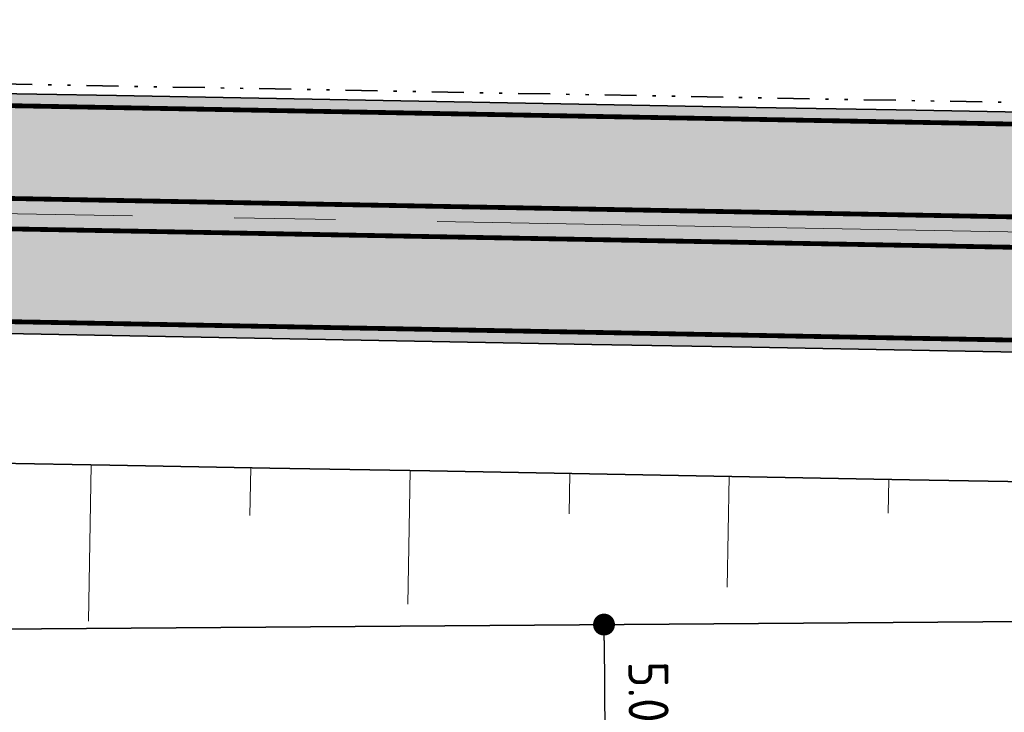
# Model space of a CAD drawing. Extents: x 100296 to 107772, y 404875 to 408930.
# Tile 28 of 98: x 101265 to 101296, y 407459 to 407481. Entities that reach past the tile are written whole.
import ezdxf

# ---------------------------------------------------------------- set-up
doc = ezdxf.new("R2010")
doc.units = 0
for name, pattern in [('CENTER2', [28.575000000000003, 19.05, -3.175, 3.175, -3.175]), ('DIVIDE', [1.25, 0.5, -0.25, 0, -0.25, 0, -0.25]), ('VW-3-3_STREEP', [6, 3, -3])]:
    doc.linetypes.add(name, pattern=pattern)
for name, color, linetype, lineweight in [('b-we-gw-taludarcering_kort-g', 2, 'Continuous', 18), ('b-we-gw-taludarcering_lang-g', 2, 'Continuous', 18), ('n-we-am_as_weg_hoofdrijbaan_rechtstand-g', 1, 'CENTER2', 18), ('n-we-gw-grondwerk-g', 2, 'Continuous', 35), ('n-we-vh-verharding_kantverharding-g', 3, 'Continuous', 35), ('n-we-vw-markering_langs_streep_33_015-g', 7, 'VW-3-3_STREEP', 35), ('n-we-vw-markering_langs_streep_doorgetrokken_015-g', 7, 'Continuous', 35), ('wh-nw-goot', 4, 'DIVIDE', 35)]:
    doc.layers.add(name, color=color, linetype=linetype, lineweight=lineweight)
for name, color, linetype in [('TDNA----_main_road_asphalt', 251, 'Continuous'), ('TDNL----_bossages', 71, 'Continuous'), ('TDNM----_maatvoering', 7, 'Continuous')]:
    doc.layers.add(name, color=color, linetype=linetype)
doc.styles.add('ENV-P', font='ISOCP.SHX')
doc.dimstyles.new('ENVIRO1', dxfattribs={"dimtxt": 2.5, "dimasz": 1, "dimexe": 2.5, "dimexo": 2.5, "dimgap": 1.5, "dimtad": 1, "dimzin": 0, "dimdsep": 46, "dimtxsty": 'ENV-P', "dimblk": 'DIMENVIRO', "dimblk1": 'DOTENVIRO', "dimblk2": 'DOTENVIRO', "dimsah": 1, "dimcen": -3, "dimdle": 1.25, "dimse1": 1, "dimse2": 1, "dimclrd": 1, "dimclre": 1, "dimclrt": 2, "dimaunit": 1, "dimadec": 0, "dimazin": 0, "dimtfac": 0.9, "dimtix": 1, "dimtmove": 2, "dimatfit": 3, "dimldrblk": 'DOTENVIRO', "dimfxl": 1, "dimtolj": 1, "dimtzin": 0, "dimarcsym": 0})

# ---------------------------------------------------------------- blocks, each defined once
blk = doc.blocks.new('DOTENVIRO')
at = {"color": 0}
for p, q in [((5.684341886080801e-14, -1.404000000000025), (5.684341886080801e-14, 1.404000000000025)), ((-1, 0), (5.684341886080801e-14, 0))]:
    blk.add_line(p, q, dxfattribs=at)
blk.add_lwpolyline([(-0.3419999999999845, 0, 0.6839999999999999, 0.6839999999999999, 1), (0.3419999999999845, 0, 0.6839999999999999, 0.6839999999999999, 1)], format="xyseb", close=True, dxfattribs=at)
blk = doc.blocks.new('*D2884')
at = {"layer": 'TDNM----_maatvoering', "color": 1, "lineweight": -2, "transparency": 16777216}
blk.add_line((101283.6550233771, 407461.728386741), (101283.6843884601, 407457.7284945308), dxfattribs=at)
at = {"layer": 'TDNM----_maatvoering', "color": 1, "lineweight": -2, "transparency": 16777216, "xscale": 0.5, "yscale": 0.5, "zscale": 0.5}
for p, rotation in [((101283.6513527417, 407462.2283732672), 90.42062760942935), ((101283.6880590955, 407457.2285080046), 270.4206276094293)]:
    blk.add_blockref('DOTENVIRO', p, dxfattribs=dict(at, rotation=rotation))
at = {"layer": 'TDNM----_maatvoering', "color": 2, "transparency": 16777216, "insert": (101285.0446688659, 407459.7385348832), "char_height": 1.25, "attachment_point": 5, "rotation": 270.42062760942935, "style": 'ENV-P'}
blk.add_mtext('\\A1;5.00', dxfattribs=at)
blk = doc.blocks.new('DIMENVIRO')
at = {"color": 0}
for q in [(0, 0.5191081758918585), (0, -0.5191081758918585)]:
    blk.add_line((0, 0), q, dxfattribs=at)
at = {"color": 0, "linetype": 'ByBlock'}
blk.add_solid([(-1.00000000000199, -0.1666666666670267), (-1.00000000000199, 0.1666666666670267), (0, 0)], dxfattribs=at)

msp = doc.modelspace()

# ---------------------------------------------------------------- hatches: boundary and pattern name
at = {"layer": 'TDNA----_main_road_asphalt'}
h = msp.add_hatch(color=256, dxfattribs=at)
h.paths.add_polyline_path([(101665.0239733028, 407450.9712097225), (101662.8551230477, 407443.8025301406), (101675.5487885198, 407439.6449357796), (101688.2228241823, 407435.1137214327), (101692.8639683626, 407433.3570251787), (101697.4873138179, 407431.5540060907), (101702.0923982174, 407429.7048444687), (101706.6787610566, 407427.8097252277), (101711.245943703, 407425.8688378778), (101715.7934894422, 407423.8823765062), (101720.3209435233, 407421.8505397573), (101724.8278532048, 407419.7735308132), (101729.3137677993, 407417.6515573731), (101734.5813358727, 407415.0950673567), (101739.3414580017, 407421.0933729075), (101737.0865964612, 407422.2157133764), (101732.554652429, 407424.4151856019), (101728.0009406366, 407426.5692291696), (101723.4259164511, 407428.677628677), (101718.8300373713, 407430.7401732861), (101714.2137629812, 407432.7566567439), (101709.5775549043, 407434.7268774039), (101704.9218767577, 407436.6506382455), (101700.2471941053, 407438.5277468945), (101695.5539744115, 407440.3580156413), (101690.8426869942, 407442.1412614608), (101677.9850272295, 407446.7046687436)])
h.paths.add_polyline_path([(101653.4886070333, 407446.6291926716), (101655.6415416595, 407453.8014113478), (101643.7021484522, 407457.1196802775), (101631.6885129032, 407460.1609180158), (101618.3295071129, 407463.1372730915), (101613.3942921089, 407464.1471481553), (101608.4492252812, 407465.1076213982), (101603.4948011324, 407466.0185967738), (101598.5315151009, 407466.8799831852), (101593.559863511, 407467.6916944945), (101588.5803435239, 407468.4536495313), (101583.5934530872, 407469.1657721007), (101578.5996908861, 407469.8279909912), (101573.5995562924, 407470.4402399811), (101568.5935493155, 407471.0024578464), (101563.5821705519, 407471.5145883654), (101558.5659211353, 407471.9765803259), (101553.5453026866, 407472.3883875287), (101548.5222598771, 407472.7504547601), (101543.4993268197, 407473.0661190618), (101538.4771747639, 407473.3397568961), (101533.4563576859, 407473.5757465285), (101528.4373314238, 407473.7784649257), (101523.4204651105, 407473.9522859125), (101518.4060525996, 407474.1015787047), (101513.3943238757, 407474.2307067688), (101508.3854564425, 407474.3440269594), (101503.3795866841, 407474.445888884), (101498.3768211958, 407474.5406344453), (101493.3770243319, 407474.6325648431), (101226.8835860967, 407479.5229617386), (101226.1148840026, 407472.0358053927), (101493.2394156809, 407467.1338273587), (101498.2379288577, 407467.0419206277), (101503.2333700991, 407466.9473143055), (101508.2254292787, 407466.8457344), (101513.2140005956, 407466.7328748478), (101518.1989490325, 407466.6044387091), (101523.180099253, 407466.4561386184), (101528.1572245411, 407466.2836974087), (101533.1300357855, 407466.082848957), (101538.0981705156, 407465.849339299), (101543.0611819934, 407465.5789280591), (101548.0185283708, 407465.2673902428), (101552.9695696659, 407464.9105180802), (101557.9154394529, 407464.5048420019), (101562.8570052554, 407464.0497283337), (101567.7937729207, 407463.5452225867), (101572.7252487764, 407462.9913752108), (101577.6509396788, 407462.3882415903), (101582.5703530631, 407461.7358820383), (101587.482996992, 407461.03436179), (101592.3883802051, 407460.2837509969), (101597.2860121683, 407459.4841247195), (101602.1754031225, 407458.6355629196), (101607.0560641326, 407457.7381504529), (101611.9275071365, 407456.7919770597), (101616.7892449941, 407455.7971373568), (101635.7918691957, 407451.4246268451)])
at = {"layer": 'TDNL----_bossages'}
h = msp.add_hatch(dxfattribs=at)
h.set_pattern_fill('ENV-A30', color=256)
h.set_pattern_definition([(45, (0, 0), (-0.6222539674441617, 0.6222539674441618), []), (45, (0, 3.1112698), (-3.111269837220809, 3.11126983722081), [1, -0.6]), (17, (0, 0), (0.5157491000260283, 1.596552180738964), [0, -1.632, -0.924, 0, -1.344]), (48, (0, 0), (-0.3683115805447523, 1.623436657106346), [0, -1.616, 0, -1.648, 0, -1.328]), (71, (0, 0), (-0.9582315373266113, 1.345261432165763), [0, -1.6, 0, -0.9599999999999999, -1.316])])
edge = h.paths.add_edge_path()
edge.add_line((101631.6280828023, 407469.6562539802), (101632.2316357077, 407471.5508864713))
edge.add_arc((101626.5147049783, 407473.3720682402), 6.000000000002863, 342.3302352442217, 446.359084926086)
edge.add_line((101626.8957241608, 407479.3599580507), (101611.3307915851, 407480.350380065))
edge.add_line((101611.3307915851, 407480.350380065), (101606.1368240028, 407480.8027214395))
edge.add_line((101606.1368240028, 407480.8027214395), (101600.9533239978, 407481.2608050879))
edge.add_line((101600.9533239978, 407481.2608050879), (101595.7757660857, 407481.7040847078))
edge.add_line((101595.7757660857, 407481.7040847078), (101590.6009274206, 407482.1150527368))
edge.add_line((101590.6009274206, 407482.1150527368), (101585.4287345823, 407482.4938333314))
edge.add_line((101585.4287345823, 407482.4938333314), (101580.2573226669, 407482.826514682))
edge.add_line((101580.2573226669, 407482.826514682), (101575.0897411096, 407483.1362137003))
edge.add_line((101575.0897411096, 407483.1362137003), (101569.9179742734, 407483.3515950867))
edge.add_line((101569.9179742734, 407483.3515950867), (101564.7498998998, 407483.5352080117))
edge.add_line((101564.7498998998, 407483.5352080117), (101559.5854320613, 407483.6871620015))
edge.add_line((101559.5854320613, 407483.6871620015), (101554.4262195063, 407483.8301159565))
edge.add_line((101554.4262195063, 407483.8301159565), (101549.281265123, 407484.0256781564))
edge.add_line((101549.281265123, 407484.0256781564), (101544.1495712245, 407484.1777510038))
edge.add_line((101544.1495712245, 407484.1777510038), (101539.0303440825, 407484.2722708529))
edge.add_line((101539.0303440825, 407484.2722708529), (101533.924618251, 407484.3277936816))
edge.add_line((101533.924618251, 407484.3277936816), (101528.8323906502, 407484.348990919))
edge.add_line((101528.8323906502, 407484.348990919), (101523.7535642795, 407484.3404517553))
edge.add_line((101523.7535642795, 407484.3404517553), (101518.6876466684, 407484.2952715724))
edge.add_line((101518.6876466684, 407484.2952715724), (101513.633820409, 407484.1889588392))
edge.add_line((101513.633820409, 407484.1889588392), (101508.5929532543, 407484.0665742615))
edge.add_line((101508.5929532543, 407484.0665742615), (101503.5645451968, 407483.9313048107))
edge.add_line((101503.5645451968, 407483.9313048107), (101498.5480510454, 407483.7852310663))
edge.add_line((101498.5480510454, 407483.7852310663), (101493.5422507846, 407483.6362854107))
edge.add_line((101493.5422507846, 407483.6362854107), (101483.5370751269, 407483.4459927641))
edge.add_line((101483.5370751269, 407483.4459927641), (101473.5325847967, 407483.2930489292))
edge.add_line((101473.5325847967, 407483.2930489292), (101463.5274899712, 407483.1071614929))
edge.add_line((101463.5274899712, 407483.1071614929), (101453.5209094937, 407482.8403168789))
edge.add_line((101453.5209094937, 407482.8403168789), (101443.5136103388, 407482.5343095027))
edge.add_line((101443.5136103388, 407482.5343095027), (101433.5081777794, 407482.3300183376))
edge.add_line((101433.5081777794, 407482.3300183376), (101413.5019921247, 407482.1764359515))
edge.add_line((101413.5019921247, 407482.1764359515), (101395.5313596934, 407481.8922171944))
edge.add_arc((101395.539266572, 407481.3922797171), 0.4999999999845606, 90.90609930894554, 168.9826031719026)
edge.add_line((101395.0484819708, 407481.487833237), (101398.5100475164, 407481.424310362))
edge.add_line((101398.5100475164, 407481.424310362), (101460.0296005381, 407480.0069863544))
edge.add_line((101460.0296005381, 407480.0069863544), (101522.1195406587, 407478.6150672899))
edge.add_line((101522.1195406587, 407478.6150672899), (101552.1308784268, 407477.2825962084))
edge.add_line((101552.1308784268, 407477.2825962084), (101578.5199892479, 407474.6257253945))
edge.add_line((101578.5199892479, 407474.6257253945), (101603.0848261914, 407470.8503984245))
edge.add_line((101603.0848261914, 407470.8503984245), (101630.2783762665, 407465.4211428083))
edge.add_line((101630.2783762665, 407465.4211428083), (101631.6280828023, 407469.6562539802))
edge = h.paths.add_edge_path()
edge.add_line((101383.0045273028, 407491.1952842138), (101413.3904114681, 407491.6758593))
edge.add_line((101413.3904114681, 407491.6758593), (101433.3747434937, 407491.8292739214))
edge.add_line((101433.3747434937, 407491.8292739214), (101443.2714590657, 407492.0313453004))
edge.add_line((101443.2714590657, 407492.0313453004), (101453.2491059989, 407492.3364459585))
edge.add_line((101453.2491059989, 407492.3364459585), (101463.3126272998, 407492.6048090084))
edge.add_line((101463.3126272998, 407492.6048090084), (101473.3717408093, 407492.7917000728))
edge.add_line((101473.3717408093, 407492.7917000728), (101483.3741414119, 407492.944611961))
edge.add_line((101483.3741414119, 407492.944611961), (101493.3106463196, 407493.1335985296))
edge.add_line((101493.3106463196, 407493.1335985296), (101498.2655072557, 407493.2810285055))
edge.add_line((101498.2655072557, 407493.2810285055), (101503.2985553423, 407493.4275861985))
edge.add_line((101503.2985553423, 407493.4275861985), (101508.3499302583, 407493.5634734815))
edge.add_line((101508.3499302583, 407493.5634734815), (101513.418631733, 407493.6865338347))
edge.add_line((101513.418631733, 407493.6865338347), (101518.5453811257, 407493.7943805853))
edge.add_line((101518.5453811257, 407493.7943805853), (101523.7032163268, 407493.8403805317))
edge.add_line((101523.7032163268, 407493.8403805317), (101528.8441769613, 407493.849024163))
edge.add_line((101528.8441769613, 407493.849024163), (101533.9960429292, 407493.8275786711))
edge.add_line((101533.9960429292, 407493.8275786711), (101539.1696850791, 407493.7713172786))
edge.add_line((101539.1696850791, 407493.7713172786), (101544.3779658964, 407493.6751531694))
edge.add_line((101544.3779658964, 407493.6751531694), (101549.6023902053, 407493.5203323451))
edge.add_line((101549.6023902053, 407493.5203323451), (101554.7382120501, 407493.325117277))
edge.add_line((101554.7382120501, 407493.325117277), (101559.8566957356, 407493.1832918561))
edge.add_line((101559.8566957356, 407493.1832918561), (101565.058254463, 407493.0302465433))
edge.add_line((101565.058254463, 407493.0302465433), (101570.2842760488, 407492.844574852))
edge.add_line((101570.2842760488, 407492.844574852), (101575.5715895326, 407492.6243814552))
edge.add_line((101575.5715895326, 407492.6243814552), (101580.8464297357, 407492.3082543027))
edge.add_line((101580.8464297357, 407492.3082543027), (101586.0806212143, 407491.9715342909))
edge.add_line((101586.0806212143, 407491.9715342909), (101591.3239116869, 407491.587546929))
edge.add_line((101591.3239116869, 407491.587546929), (101596.5570099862, 407491.1719521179))
edge.add_line((101596.5570099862, 407491.1719521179), (101601.7766613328, 407490.7250686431))
edge.add_line((101601.7766613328, 407490.7250686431), (101606.9670849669, 407490.2663731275))
edge.add_line((101606.9670849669, 407490.2663731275), (101636.2651424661, 407487.7148124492))
edge.add_line((101636.2651424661, 407487.7148124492), (101637.5376327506, 407497.7422154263))
edge.add_line((101637.5376327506, 407497.7422154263), (101582.5547483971, 407518.867778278))
edge.add_line((101582.5547483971, 407518.867778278), (101577.0953049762, 407506.8692729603))
edge.add_line((101577.0953049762, 407506.8692729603), (101559.352046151, 407505.7784978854))
edge.add_line((101559.352046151, 407505.7784978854), (101556.0763584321, 407501.4154180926))
edge.add_line((101556.0763584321, 407501.4154180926), (101545.1574174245, 407501.1427140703))
edge.add_line((101545.1574174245, 407501.1427140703), (101535.6033508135, 407505.2331103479))
edge.add_line((101535.6033508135, 407505.2331103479), (101403.7573399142, 407498.9611639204))
edge.add_line((101403.7573399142, 407498.9611639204), (101361.3705095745, 407493.503699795))
edge.add_line((101361.3705095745, 407493.503699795), (101349.6326330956, 407495.9579334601))
edge.add_line((101349.6326330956, 407495.9579334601), (101305.9569232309, 407497.0487085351))
edge.add_line((101305.9569232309, 407497.0487085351), (101255.8814485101, 407493.6644963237))
edge.add_line((101255.8814485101, 407493.6644963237), (101251.0320223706, 407493.9336321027))
edge.add_line((101251.0320223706, 407493.9336321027), (101250.2975979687, 407494.6265502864))
edge.add_line((101250.2975979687, 407494.6265502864), (101210.4137285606, 407493.4934766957))
edge.add_line((101210.4137285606, 407493.4934766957), (101206.7884684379, 407493.7309266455))
edge.add_line((101206.7884684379, 407493.7309266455), (101206.4406304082, 407493.7595203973))
edge.add_line((101206.4406304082, 407493.7595203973), (101204.1370894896, 407491.9003031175))
edge.add_line((101204.1370894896, 407491.9003031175), (101199.0033592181, 407492.2365559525))
edge.add_arc((101200.0490982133, 407508.2023453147), 16.0000000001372, 252.3439144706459, 266.25255180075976, ccw=False)
edge.add_line((101195.1962533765, 407492.9560376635), (101184.7721024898, 407496.2740073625))
edge.add_line((101184.7721024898, 407496.2740073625), (101173.4889828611, 407509.0639396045))
edge.add_line((101173.4889828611, 407509.0639396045), (101166.8252022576, 407509.6166953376))
edge.add_arc((101165.6678871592, 407495.6646122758), 14.00000000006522, 85.2582124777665, 174.9108574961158)
edge.add_line((101151.7230766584, 407496.9064899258), (101157.4161808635, 407485.8486020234))
edge.add_line((101157.4161808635, 407485.8486020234), (101358.6664499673, 407482.1554766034))
edge.add_line((101358.6664499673, 407482.1554766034), (101360.1560438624, 407485.9269372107))
edge.add_line((101360.1560438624, 407485.9269372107), (101364.0568877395, 407488.1921554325))
edge.add_line((101364.0568877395, 407488.1921554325), (101380.2952938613, 407489.1309638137))
edge.add_line((101380.2952938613, 407489.1309638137), (101382.1273550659, 407488.1995137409))
edge.add_line((101382.1273550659, 407488.1995137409), (101382.0218151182, 407490.1411327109))
edge.add_arc((101383.0203410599, 407490.1954092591), 0.9999999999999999, 90.90609930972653, 183.1113460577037, ccw=False)

# ---------------------------------------------------------------- linework, layer by layer
at = {"layer": 'b-we-gw-taludarcering_kort-g'}
for p, q in [((101272.5793534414, 407465.6386777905), (101272.606756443, 407467.1319553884)), ((101282.5576386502, 407465.6852511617), (101282.5808281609, 407466.9489221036)), ((101292.5393531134, 407465.7076563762), (101292.5587713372, 407466.7658177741))]:
    msp.add_line(p, q, dxfattribs=at)
at = {"layer": 'b-we-gw-taludarcering_lang-g'}
for p, q in [((101267.5312717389, 407462.3321558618), (101267.6210313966, 407467.2234479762)), ((101277.5169252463, 407462.8673527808), (101277.5935052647, 407467.0404440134)), ((101287.502706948, 407463.3994777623), (101287.5661636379, 407466.8574366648))]:
    msp.add_line(p, q, dxfattribs=at)
at = {"layer": 'n-we-am_as_weg_hoofdrijbaan_rechtstand-g', "flags": 128}
msp.add_lwpolyline([(100478.4676533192, 407489.5064432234), (101495.1623347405, 407470.8491714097)], dxfattribs=at)
at = {"layer": 'n-we-gw-grondwerk-g'}
for p, q in [((101263.203824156, 407467.3045077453), (101268.2029824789, 407467.2127686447)), ((101268.2029824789, 407467.2127686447), (101273.2021408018, 407467.121029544)), ((101273.2021408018, 407467.121029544), (101278.2012991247, 407467.0292904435)), ((101278.2012991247, 407467.0292904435), (101283.2004574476, 407466.9375513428)), ((101283.2004574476, 407466.9375513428), (101288.1996157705, 407466.8458122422)), ((101288.1996157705, 407466.8458122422), (101293.1987740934, 407466.7540731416)), ((101293.1987740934, 407466.7540731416), (101298.1979324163, 407466.662334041)), ((101303.1200298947, 407462.3713019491), (101263.1079048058, 407462.0775541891))]:
    msp.add_line(p, q, dxfattribs=at)
at = {"layer": 'n-we-vh-verharding_kantverharding-g', "flags": 128}
for points in [[(101263.4157414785, 407478.8525634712), (101268.4148998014, 407478.7608243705), (101273.4140581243, 407478.6690852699), (101278.4132164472, 407478.5773461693), (101283.4123747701, 407478.4856070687), (101288.411533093, 407478.3938679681), (101293.4106914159, 407478.3021288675), (101298.4098497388, 407478.2103897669), (101303.4090080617, 407478.1186506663), (101308.4081663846, 407478.0269115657), (101313.4073247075, 407477.935172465), (101318.4064830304, 407477.8434333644), (101323.4056413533, 407477.7516942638), (101328.4047996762, 407477.6599551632), (101333.4039579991, 407477.5682160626), (101338.403116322, 407477.476476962), (101343.4022746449, 407477.3847378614), (101348.4014329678, 407477.2929987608), (101353.4005912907, 407477.2012596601), (101363.3989079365, 407477.0177814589), (101373.3972245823, 407476.8343032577), (101383.3955412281, 407476.6508250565), (101393.3938578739, 407476.4673468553)], [(101263.2781328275, 407471.3538259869), (101268.2772911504, 407471.2620868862), (101273.2764494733, 407471.1703477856), (101278.2756077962, 407471.078608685), (101283.2747661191, 407470.9868695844), (101288.273924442, 407470.8951304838), (101293.2730827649, 407470.8033913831), (101298.2722410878, 407470.7116522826), (101303.2713994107, 407470.6199131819), (101308.2705577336, 407470.5281740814), (101313.2697160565, 407470.4364349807), (101318.2688743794, 407470.3446958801), (101323.2680327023, 407470.2529567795), (101328.2671910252, 407470.1612176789), (101333.2663493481, 407470.0694785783), (101338.265507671, 407469.9777394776), (101343.2646659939, 407469.8860003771), (101348.2638243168, 407469.7942612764), (101353.2629826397, 407469.7025221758), (101363.2612992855, 407469.5190439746), (101373.2596159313, 407469.3355657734), (101383.2579325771, 407469.1520875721), (101393.2562492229, 407468.9686093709)]]:
    msp.add_lwpolyline(points, dxfattribs=at)
at = {"layer": 'n-we-vw-markering_langs_streep_33_015-g', "flags": 128}
msp.add_lwpolyline([(100738.6928291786, 407489.9316212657, 0.15, 0.15, 0), (100749.9841746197, 407488.931759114, 0.15, 0.15, 0), (100769.304407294, 407487.7613711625, 0.15, 0.15, 0.01041102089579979), (100779.7221027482, 407487.3530014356, 0.15, 0.15, 0), (100783.4896620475, 407487.2845802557, 0.15, 0.15, 0), (100788.4888203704, 407487.192841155, 0.15, 0.15, 0), (100793.4879786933, 407487.1011020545, 0.15, 0.15, 0), (100798.4871370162, 407487.0093629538, 0.15, 0.15, 0), (100803.4862953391, 407486.9176238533, 0.15, 0.15, 0), (100808.485453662, 407486.8258847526, 0.15, 0.15, 0), (100813.4846119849, 407486.734145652, 0.15, 0.15, 0), (100818.4837703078, 407486.6424065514, 0.15, 0.15, 0), (100823.4829286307, 407486.5506674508, 0.15, 0.15, 0), (100828.4820869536, 407486.4589283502, 0.15, 0.15, 0), (100833.4812452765, 407486.3671892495, 0.15, 0.15, 0), (100838.4804035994, 407486.275450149, 0.15, 0.15, 0), (100843.4795619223, 407486.1837110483, 0.15, 0.15, 0), (100848.4787202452, 407486.0919719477, 0.15, 0.15, 0), (100853.4778785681, 407486.0002328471, 0.15, 0.15, 0), (100858.477036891, 407485.9084937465, 0.15, 0.15, 0), (100863.4761952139, 407485.8167546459, 0.15, 0.15, 0), (100868.4753535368, 407485.7250155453, 0.15, 0.15, 0), (100873.4745118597, 407485.6332764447, 0.15, 0.15, 0), (100878.4736701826, 407485.541537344, 0.15, 0.15, 0), (100883.4728285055, 407485.4497982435, 0.15, 0.15, 0), (100888.4719868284, 407485.3580591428, 0.15, 0.15, 0), (100893.4711451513, 407485.2663200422, 0.15, 0.15, 0), (100898.4703034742, 407485.1745809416, 0.15, 0.15, 0), (100903.4694617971, 407485.082841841, 0.15, 0.15, 0), (100908.46862012, 407484.9911027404, 0.15, 0.15, 0), (100913.4677784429, 407484.8993636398, 0.15, 0.15, 0), (100918.4669367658, 407484.8076245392, 0.15, 0.15, 0), (100923.4660950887, 407484.7158854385, 0.15, 0.15, 0), (100928.4652534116, 407484.6241463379, 0.15, 0.15, 0), (100933.4644117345, 407484.5324072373, 0.15, 0.15, 0), (100938.4635700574, 407484.4406681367, 0.15, 0.15, 0), (100943.4627283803, 407484.3489290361, 0.15, 0.15, 0), (100948.4618867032, 407484.2571899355, 0.15, 0.15, 0), (100953.4610450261, 407484.1654508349, 0.15, 0.15, 0), (100958.460203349, 407484.0737117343, 0.15, 0.15, 0), (100963.4593616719, 407483.9819726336, 0.15, 0.15, 0), (100968.4585199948, 407483.890233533, 0.15, 0.15, 0), (100973.4576783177, 407483.7984944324, 0.15, 0.15, 0), (100978.4568366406, 407483.7067553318, 0.15, 0.15, 0), (100983.4559949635, 407483.6150162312, 0.15, 0.15, 0), (100988.4551532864, 407483.5232771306, 0.15, 0.15, 0), (100993.4543116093, 407483.43153803, 0.15, 0.15, 0), (100998.4534699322, 407483.3397989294, 0.15, 0.15, 0), (101003.4526282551, 407483.2480598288, 0.15, 0.15, 0), (101008.451786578, 407483.1563207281, 0.15, 0.15, 0), (101013.4509449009, 407483.0645816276, 0.15, 0.15, 0), (101018.4501032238, 407482.9728425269, 0.15, 0.15, 0), (101023.4492615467, 407482.8811034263, 0.15, 0.15, 0), (101028.4484198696, 407482.7893643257, 0.15, 0.15, 0), (101033.4475781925, 407482.6976252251, 0.15, 0.15, 0), (101038.4467365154, 407482.6058861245, 0.15, 0.15, 0), (101040.7209416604, 407482.5641523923, 0.15, 0.15, 0), (101043.4458948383, 407482.5141470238, 0.15, 0.15, 0), (101048.4450531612, 407482.4224079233, 0.15, 0.15, 0), (101053.4442114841, 407482.3306688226, 0.15, 0.15, 0), (101058.443369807, 407482.2389297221, 0.15, 0.15, 0), (101063.4425281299, 407482.1471906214, 0.15, 0.15, 0), (101068.4416864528, 407482.0554515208, 0.15, 0.15, 0), (101073.4408447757, 407481.9637124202, 0.15, 0.15, 0), (101078.4400030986, 407481.8719733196, 0.15, 0.15, 0), (101083.4391614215, 407481.780234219, 0.15, 0.15, 0), (101088.4383197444, 407481.6884951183, 0.15, 0.15, 0), (101093.4374780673, 407481.5967560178, 0.15, 0.15, 0), (101098.4366363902, 407481.5050169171, 0.15, 0.15, 0), (101103.4357947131, 407481.4132778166, 0.15, 0.15, 0), (101108.434953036, 407481.3215387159, 0.15, 0.15, 0), (101113.4341113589, 407481.2297996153, 0.15, 0.15, 0), (101118.4332696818, 407481.1380605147, 0.15, 0.15, 0), (101123.4324280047, 407481.0463214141, 0.15, 0.15, 0), (101128.4315863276, 407480.9545823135, 0.15, 0.15, 0), (101133.4307446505, 407480.8628432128, 0.15, 0.15, 0), (101138.4299029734, 407480.7711041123, 0.15, 0.15, 0), (101143.4290612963, 407480.6793650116, 0.15, 0.15, 0), (101148.4282196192, 407480.5876259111, 0.15, 0.15, 0), (101153.4273779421, 407480.4958868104, 0.15, 0.15, 0), (101156.3980755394, 407480.4413718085, 0.15, 0.15, 0), (101158.426536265, 407480.4041477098, 0.15, 0.15, 0), (101163.4256945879, 407480.3124086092, 0.15, 0.15, 0), (101168.4248529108, 407480.2206695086, 0.15, 0.15, 0), (101173.4240112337, 407480.128930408, 0.15, 0.15, 0), (101178.4231695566, 407480.0371913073, 0.15, 0.15, 0), (101183.4223278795, 407479.9454522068, 0.15, 0.15, 0), (101188.4214862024, 407479.8537131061, 0.15, 0.15, 0), (101193.4206445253, 407479.7619740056, 0.15, 0.15, 0), (101198.4198028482, 407479.6702349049, 0.15, 0.15, 0), (101203.4189611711, 407479.5784958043, 0.15, 0.15, 0), (101208.418119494, 407479.4867567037, 0.15, 0.15, 0), (101213.4172778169, 407479.3950176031, 0.15, 0.15, 0), (101218.4164361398, 407479.3032785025, 0.15, 0.15, 0), (101223.4155944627, 407479.2115394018, 0.15, 0.15, 0), (101228.4147527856, 407479.1198003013, 0.15, 0.15, 0), (101233.4139111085, 407479.0280612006, 0.15, 0.15, 0), (101238.4130694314, 407478.9363221, 0.15, 0.15, 0), (101243.4122277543, 407478.8445829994, 0.15, 0.15, 0), (101248.4113860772, 407478.7528438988, 0.15, 0.15, 0), (101253.4105444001, 407478.6611047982, 0.15, 0.15, 0), (101258.409702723, 407478.5693656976, 0.15, 0.15, 0), (101263.4088610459, 407478.477626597, 0.15, 0.15, 0), (101268.4080193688, 407478.3858874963, 0.15, 0.15, 0), (101273.4071776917, 407478.2941483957, 0.15, 0.15, 0), (101278.4063360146, 407478.2024092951, 0.15, 0.15, 0), (101283.4054943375, 407478.1106701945, 0.15, 0.15, 0), (101288.4046526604, 407478.0189310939, 0.15, 0.15, 0), (101293.4038109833, 407477.9271919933, 0.15, 0.15, 0), (101298.4029693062, 407477.8354528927, 0.15, 0.15, 0), (101303.4021276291, 407477.7437137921, 0.15, 0.15, 0), (101308.401285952, 407477.6519746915, 0.15, 0.15, 0), (101313.4004442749, 407477.5602355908, 0.15, 0.15, 0), (101318.3996025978, 407477.4684964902, 0.15, 0.15, 0), (101323.3987609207, 407477.3767573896, 0.15, 0.15, 0), (101328.3979192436, 407477.285018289, 0.15, 0.15, 0), (101333.3970775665, 407477.1932791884, 0.15, 0.15, 0), (101338.3962358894, 407477.1015400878, 0.15, 0.15, 0), (101343.3953942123, 407477.0098009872, 0.15, 0.15, 0), (101348.3945525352, 407476.9180618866, 0.15, 0.15, 0), (101353.3937108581, 407476.8263227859, 0.15, 0.15, 0), (101363.3920275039, 407476.6428445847, 0.15, 0.15, 0), (101373.3903441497, 407476.4593663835, 0.15, 0.15, 0), (101383.3886607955, 407476.2758881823, 0.15, 0.15, 0), (101393.3869774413, 407476.0924099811, 0.15, 0.15, 0), (101403.3852940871, 407475.9089317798, 0.15, 0.15, 0), (101404.287216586, 407475.8923806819, 0.15, 0.15, 0), (101413.3836107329, 407475.7254535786, 0.15, 0.15, 0), (101423.3819273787, 407475.5419753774, 0.15, 0.15, 0), (101433.3802440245, 407475.3584971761, 0.15, 0.15, 0), (101443.3785606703, 407475.1750189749, 0.15, 0.15, 0), (101453.3768773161, 407474.9915407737, 0.15, 0.15, 0), (101463.3751939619, 407474.8080625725, 0.15, 0.15, 0), (101473.3735106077, 407474.6245843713, 0.15, 0.15, 0), (101483.3718272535, 407474.4411061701, 0.15, 0.15, 0), (101488.3709855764, 407474.3493670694, 0.15, 0.15, 0), (101493.3701438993, 407474.2576279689, 0.15, 0.15, 0), (101498.3698765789, 407474.1656987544, 0.15, 0.15, 0), (101503.3722758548, 407474.0709601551, 0.15, 0.15, 0), (101508.3774550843, 407473.9691123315, 0.15, 0.15, 0), (101513.3853077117, 407473.8558151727, 0.15, 0.15, 0), (101518.3956974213, 407473.7267217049, 0.15, 0.15, 0), (101523.4084468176, 407473.5774785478, 0.15, 0.15, 0), (101528.4233260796, 407473.4037265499, 0.15, 0.15, 0), (101533.4400415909, 407473.20110165, 0.15, 0.15, 0), (101538.4582245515, 407472.9652360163, 0.15, 0.15, 0), (101543.4774195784, 407472.6917595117, 0.15, 0.15, 0), (101548.4970733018, 407472.3763015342, 0.15, 0.15, 0), (101553.5165160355, 407472.0144940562, 0.15, 0.15, 0), (101558.5333970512, 407471.6029934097, 0.15, 0.15, 0), (101563.5459122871, 407471.1413453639, 0.15, 0.15, 0), (101568.5535604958, 407470.6295960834, 0.15, 0.15, 0), (101573.5558409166, 407470.0677967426, 0.15, 0.15, 0), (101578.5522533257, 407469.4560035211, 0.15, 0.15, 0), (101583.542298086, 407468.7942775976, 0.15, 0.15, 0), (101588.5254761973, 407468.0826851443, 0.15, 0.15, 0), (101593.5012893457, 407467.3212973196, 0.15, 0.15, 0), (101598.4692399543, 407466.5101902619, 0.15, 0.15, 0), (101603.4288312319, 407465.6494450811, 0.15, 0.15, 0), (101608.3795672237, 407464.739147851, 0.15, 0.15, 0), (101613.3209528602, 407463.7793896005, 0.15, 0.15, 0), (101618.252494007, 407462.7702663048, 0.15, 0.15, 0), (101631.5834716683, 407459.8006094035, 0, 0, 0)], format="xyseb", dxfattribs=at)
at = {"layer": 'n-we-vw-markering_langs_streep_33_015-g', "const_width": 0.15, "flags": 128}
msp.add_lwpolyline([(100738.8892029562, 407478.9772991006), (100746.989067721, 407479.8137495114, -0.01757958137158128), (100754.0330433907, 407480.2258703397), (100769.1727181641, 407480.578456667, -0.01034765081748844), (100779.5982715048, 407480.6048543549), (100783.3658142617, 407480.5357165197), (100788.3649725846, 407480.4439774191), (100793.3641309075, 407480.3522383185), (100798.3632892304, 407480.2604992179), (100803.3624475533, 407480.1687601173), (100808.3616058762, 407480.0770210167), (100813.3607641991, 407479.985281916), (100818.359922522, 407479.8935428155), (100823.3590808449, 407479.8018037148), (100828.3582391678, 407479.7100646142), (100833.3573974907, 407479.6183255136), (100838.3565558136, 407479.526586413), (100843.3557141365, 407479.4348473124), (100848.3548724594, 407479.3431082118), (100853.3540307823, 407479.2513691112), (100858.3531891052, 407479.1596300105), (100863.3523474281, 407479.06789091), (100868.351505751, 407478.9761518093), (100873.3506640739, 407478.8844127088), (100878.3498223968, 407478.7926736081), (100883.3489807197, 407478.7009345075), (100888.3481390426, 407478.6091954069), (100893.3472973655, 407478.5174563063), (100898.3464556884, 407478.4257172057), (100903.3456140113, 407478.333978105), (100908.3447723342, 407478.2422390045), (100913.3439306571, 407478.1504999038), (100918.34308898, 407478.0587608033), (100923.3422473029, 407477.9670217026), (100928.3414056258, 407477.875282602), (100933.3405639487, 407477.7835435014), (100938.3397222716, 407477.6918044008), (100943.3388805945, 407477.6000653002), (100948.3380389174, 407477.5083261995), (100953.3371972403, 407477.416587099), (100958.3363555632, 407477.3248479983), (100963.3355138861, 407477.2331088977), (100968.334672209, 407477.1413697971), (100973.3338305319, 407477.0496306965), (100978.3329888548, 407476.9578915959), (100983.3321471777, 407476.8661524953), (100988.3313055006, 407476.7744133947), (100993.3304638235, 407476.682674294), (100998.3296221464, 407476.5909351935), (101003.3287804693, 407476.4991960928), (101008.3279387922, 407476.4074569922), (101013.3270971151, 407476.3157178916), (101018.326255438, 407476.223978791), (101023.3254137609, 407476.1322396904), (101028.3245720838, 407476.0405005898), (101033.3237304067, 407475.9487614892), (101038.3228887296, 407475.8570223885), (101040.5970938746, 407475.8152886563), (101043.3220470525, 407475.7652832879), (101048.3212053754, 407475.6735441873), (101053.3203636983, 407475.5818050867), (101058.3195220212, 407475.4900659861), (101063.3186803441, 407475.3983268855), (101068.317838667, 407475.3065877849), (101073.3169969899, 407475.2148486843), (101078.3161553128, 407475.1231095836), (101083.3153136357, 407475.031370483), (101088.3144719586, 407474.9396313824), (101093.3136302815, 407474.8478922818), (101098.3127886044, 407474.7561531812), (101103.3119469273, 407474.6644140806), (101108.3111052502, 407474.57267498), (101113.3102635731, 407474.4809358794), (101118.309421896, 407474.3891967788), (101123.3085802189, 407474.2974576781), (101128.3077385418, 407474.2057185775), (101133.3068968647, 407474.1139794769), (101138.3060551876, 407474.0222403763), (101143.3052135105, 407473.9305012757), (101148.3043718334, 407473.8387621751), (101153.3035301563, 407473.7470230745), (101156.2742277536, 407473.6925080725), (101158.3026884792, 407473.6552839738), (101163.3018468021, 407473.5635448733), (101168.301005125, 407473.4718057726), (101173.3001634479, 407473.380066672), (101178.2993217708, 407473.2883275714), (101183.2984800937, 407473.1965884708), (101188.2976384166, 407473.1048493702), (101193.2967967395, 407473.0131102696), (101198.2959550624, 407472.921371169), (101203.2951133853, 407472.8296320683), (101208.2942717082, 407472.7378929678), (101213.2934300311, 407472.6461538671), (101218.292588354, 407472.5544147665), (101223.2917466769, 407472.4626756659), (101228.2909049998, 407472.3709365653), (101233.2900633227, 407472.2791974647), (101238.2892216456, 407472.1874583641), (101243.2883799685, 407472.0957192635), (101248.2875382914, 407472.0039801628), (101253.2866966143, 407471.9122410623), (101258.2858549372, 407471.8205019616), (101263.2850132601, 407471.7287628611), (101268.284171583, 407471.6370237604), (101273.2833299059, 407471.5452846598), (101278.2824882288, 407471.4535455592), (101283.2816465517, 407471.3618064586), (101288.2808048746, 407471.270067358), (101293.2799631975, 407471.1783282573), (101298.2791215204, 407471.0865891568), (101303.2782798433, 407470.9948500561), (101308.2774381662, 407470.9031109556), (101313.2765964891, 407470.8113718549), (101318.275754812, 407470.7196327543), (101323.2749131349, 407470.6278936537), (101328.2740714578, 407470.5361545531), (101333.2732297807, 407470.4444154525), (101338.2723881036, 407470.3526763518), (101343.2715464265, 407470.2609372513), (101348.2707047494, 407470.1691981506), (101353.2698630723, 407470.07745905), (101363.2681797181, 407469.8939808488), (101373.2664963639, 407469.7105026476), (101383.2648130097, 407469.5270244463), (101393.2631296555, 407469.3435462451), (101403.2614463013, 407469.1600680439), (101404.1633688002, 407469.143516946), (101413.2597629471, 407468.9765898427), (101423.2580795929, 407468.7931116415), (101433.2563962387, 407468.6096334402), (101443.2547128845, 407468.426155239), (101453.2530295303, 407468.2426770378), (101463.2513461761, 407468.0591988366), (101473.2496628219, 407467.8757206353), (101483.2479794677, 407467.6922424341), (101488.2471377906, 407467.6005033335), (101493.2462961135, 407467.5087642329), (101498.2448734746, 407467.4168563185), (101503.2406809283, 407467.3222430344), (101508.2334306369, 407467.220649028), (101513.2230167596, 407467.1077664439), (101518.2093042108, 407466.9792957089), (101523.1921175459, 407466.8309459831), (101528.1712298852, 407466.6584357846), (101533.1463518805, 407466.4574938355), (101538.117120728, 407466.2238601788), (101543.0830892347, 407465.9532876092), (101548.0437149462, 407465.6415434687), (101552.9983563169, 407465.2844115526), (101557.9479635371, 407464.8784289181), (101562.8932635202, 407464.4229713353), (101567.8337617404, 407463.9180843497), (101572.7689641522, 407463.3638184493), (101577.6983772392, 407462.7602290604), (101582.6215080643, 407462.1073765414), (101587.5378643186, 407461.405326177), (101592.4469543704, 407460.6541481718), (101597.348287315, 407459.8539176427), (101602.241373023, 407459.0047146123), (101607.12572219, 407458.1066240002), (101612.0008463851, 407457.1597356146), (101616.8662581, 407456.1641441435), (101629.5854227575, 407453.3261764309)], format="xyb", dxfattribs=at)
at = {"layer": 'n-we-vw-markering_langs_streep_doorgetrokken_015-g', "const_width": 0.15, "flags": 128}
for points in [[(101263.3556523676, 407475.5781147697), (101268.3548106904, 407475.4863756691), (101273.3539690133, 407475.3946365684), (101278.3531273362, 407475.3028974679), (101283.3522856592, 407475.2111583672), (101288.3514439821, 407475.1194192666), (101293.350602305, 407475.027680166), (101298.3497606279, 407474.9359410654), (101303.3489189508, 407474.8442019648), (101308.3480772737, 407474.7524628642), (101313.3472355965, 407474.6607237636), (101318.3463939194, 407474.5689846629), (101323.3455522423, 407474.4772455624), (101328.3447105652, 407474.3855064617), (101333.3438688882, 407474.2937673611), (101338.3430272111, 407474.2020282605), (101343.342185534, 407474.1102891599), (101348.3413438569, 407474.0185500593), (101353.3405021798, 407473.9268109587), (101363.3388188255, 407473.7433327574), (101373.3371354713, 407473.5598545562), (101383.3354521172, 407473.376376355), (101393.333768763, 407473.1928981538)], [(101263.3382219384, 407474.6282746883), (101268.3373802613, 407474.5365355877), (101273.3365385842, 407474.444796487), (101278.3356969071, 407474.3530573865), (101283.33485523, 407474.2613182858), (101288.3340135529, 407474.1695791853), (101293.3331718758, 407474.0778400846), (101298.3323301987, 407473.986100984), (101303.3314885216, 407473.8943618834), (101308.3306468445, 407473.8026227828), (101313.3298051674, 407473.7108836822), (101318.3289634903, 407473.6191445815), (101323.3281218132, 407473.527405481), (101328.3272801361, 407473.4356663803), (101333.326438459, 407473.3439272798), (101338.3255967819, 407473.2521881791), (101343.3247551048, 407473.1604490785), (101348.3239134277, 407473.0687099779), (101353.3230717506, 407472.9769708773), (101363.3213883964, 407472.793492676), (101373.3197050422, 407472.6100144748), (101383.318021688, 407472.4265362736), (101393.3163383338, 407472.2430580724)]]:
    msp.add_lwpolyline(points, dxfattribs=at)
at = {"layer": 'wh-nw-goot', "ltscale": 2, "flags": 128}
msp.add_lwpolyline([(101495.236643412, 407474.8984896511), (101343.4077789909, 407477.6846873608), (101290.9166166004, 407478.6479479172), (101203.4313459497, 407480.2533821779), (101157.2784525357, 407481.1003297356)], dxfattribs=at)

# ---------------------------------------------------------------- dimensions: what is measured, and where the dimension line sits
at = {"layer": 'TDNM----_maatvoering'}
dim = msp.add_aligned_dim(p1=(101283.1139673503, 407462.2244280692), p2=(101283.1506737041, 407457.2245628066), distance=0.5373998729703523, dimstyle='ENVIRO1', override={"dimscale": 0.5}, dxfattribs=at)
dim.commit()
dim.dimension.update_dxf_attribs({"geometry": '*D2884', "text_midpoint": (101285.0446688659, 407459.7385348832)})

doc.saveas('drawing.dxf')
